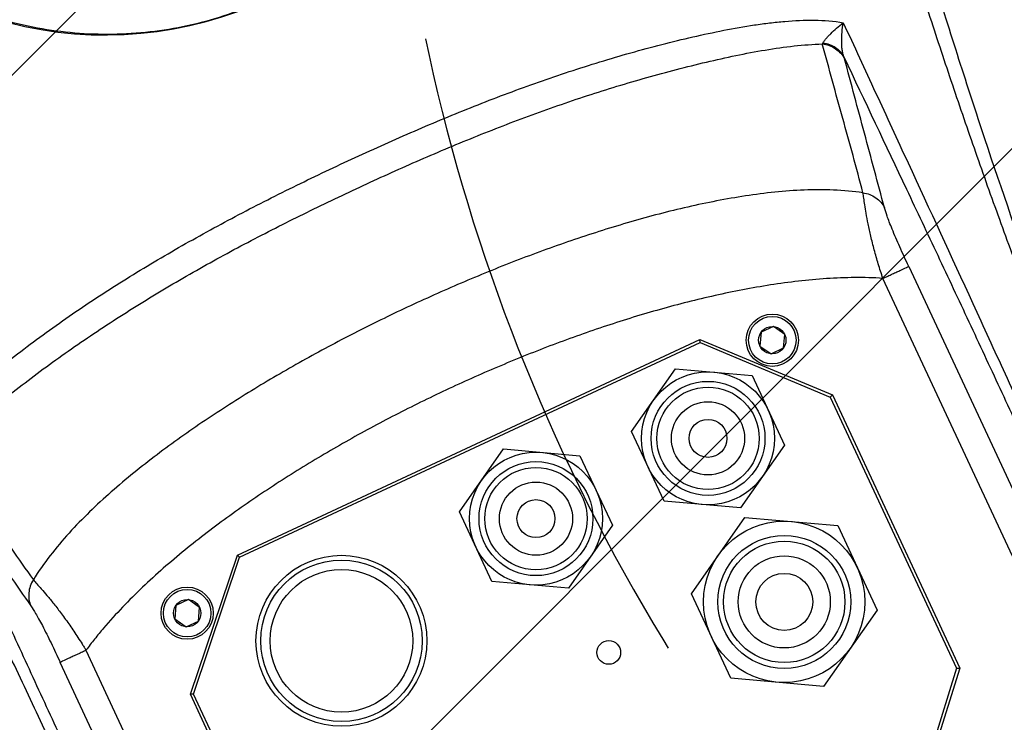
# Model space of a CAD drawing. Header units: millimetres. Extents: x 16 to 3344, y 34 to 2360.
# Tile 44 of 101: x 1916 to 2020, y 1363 to 1437. Entities that reach past the tile are written whole.
import ezdxf

# ---------------------------------------------------------------- set-up
doc = ezdxf.new("R2010")
doc.units = ezdxf.units.MM
doc.header["$LTSCALE"] = 185.02
doc.header["$PDMODE"] = 3
doc.header["$PDSIZE"] = 0.3
doc.linetypes.add('CENTER', pattern=[0.6, 0.375, -0.075, 0.075, -0.075])
doc.layers.get('0').update_dxf_attribs({"linetype": 'CONTINUOUS'})
doc.layers.get('Defpoints').update_dxf_attribs({"linetype": 'CONTINUOUS'})
doc.layers.add('DEFAULT_1', color=7, linetype='CENTER')
doc.layers.add('TOP_ASM_PBL30', color=7, linetype='CONTINUOUS')
doc.styles.get("Standard").update_dxf_attribs({"font": 'malgun.ttf'})
doc.dimstyles.new('DIMSTYLE_4', dxfattribs={"dimtxt": 16, "dimasz": 6, "dimexe": 1, "dimexo": 0.5, "dimgap": 4, "dimtad": 1, "dimdec": 1, "dimdsep": 46, "dimtxsty": 'Standard', "dimblk": '_FILLED', "dimblk1": '_FILLED', "dimblk2": '_FILLED', "dimcen": 0.09, "dimclrt": 134, "dimazin": 2, "dimtp": 0.5, "dimtm": 0.5, "dimtfac": 1, "dimtdec": 65535, "dimtofl": 0, "dimtmove": 0, "dimatfit": 3, "dimldrblk": '_FILLED', "dimfxl": 1, "dimtolj": 1, "dimarcsym": 0})
doc.dimstyles.new('DIMSTYLE_5', dxfattribs={"dimtxt": 16, "dimasz": 6, "dimexe": 1, "dimexo": 0.5, "dimtad": 1, "dimdsep": 46, "dimtxsty": 'Standard', "dimblk": '_FILLED', "dimblk1": '_FILLED', "dimblk2": '_FILLED', "dimcen": 0.09, "dimclrt": 134, "dimazin": 2, "dimtp": 0.5, "dimtm": 0.5, "dimtfac": 1, "dimtofl": 0, "dimtmove": 0, "dimatfit": 1, "dimldrblk": '_FILLED', "dimfxl": 1, "dimtolj": 1, "dimarcsym": 0})
doc.dimstyles.new('DIMSTYLE_6', dxfattribs={"dimtxt": 16, "dimasz": 6, "dimexe": 1, "dimexo": 0.5, "dimtad": 1, "dimdsep": 46, "dimtxsty": 'Standard', "dimblk": '_FILLED', "dimblk1": '_FILLED', "dimblk2": '_FILLED', "dimcen": 0.09, "dimclrt": 134, "dimazin": 2, "dimtp": 0.8, "dimtm": 0.8, "dimtfac": 1, "dimtofl": 0, "dimtmove": 0, "dimatfit": 1, "dimldrblk": '_FILLED', "dimfxl": 1, "dimtolj": 1, "dimarcsym": 0})

# ---------------------------------------------------------------- blocks, each defined once
blk = doc.blocks.new('_FILLED')
at = {"color": 0, "linetype": 'ByBlock'}
blk.add_solid([(0, 0), (-1, 0.2), (-1, -0.2)], dxfattribs=at)
blk = doc.blocks.new('*D7')
at = {"color": 0, "lineweight": -2, "transparency": 16777216}
for p, q in [((2040, 2041.91), (2040, 2096.33)), ((1809.42, 1310.61), (1778.21, 1266.03))]:
    blk.add_line(p, q, dxfattribs=at)
blk.add_arc((2040, 1639.91), 455.42, 90.7549, 234.2451, dxfattribs=at)
at = {"layer": 'Defpoints', "color": 0, "transparency": 16777216}
for p in [(2040, 2041.41), (2040, 2036.86), (1699.79, 1942.67), (1812.32, 1314.75), (1809.71, 1311.02)]:
    blk.add_point(p, dxfattribs=at)
at = {"color": 0, "lineweight": -2, "transparency": 16777216, "xscale": 6, "yscale": 6, "zscale": 6}
for p, rotation in [((2040, 2095.33), 0.3774296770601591), ((1778.78, 1266.85), 324.6225703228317)]:
    blk.add_blockref('_FILLED', p, dxfattribs=dict(at, rotation=rotation))
at = {"color": 134, "transparency": 16777216, "insert": (1581.5, 1784.47), "char_height": 16, "width": 47.4667, "attachment_point": 2, "rotation": 72.5, "line_spacing_factor": 0.9}
blk.add_mtext('\\A1;145°', dxfattribs=at)
blk = doc.blocks.new('*D8')
at = {"color": 0, "lineweight": -2, "transparency": 16777216}
for p, q in [((2154.63, 1476.08), (2154.81, 1476.08)), ((2154.72, 1475.99), (2154.72, 1476.17)), ((2357.62, 1440.48), (2463.18, 1421.96))]:
    blk.add_line(p, q, dxfattribs=at)
at = {"layer": 'Defpoints', "color": 0, "transparency": 16777216}
for p in [(1957.72, 1510.64), (2351.71, 1441.52)]:
    blk.add_point(p, dxfattribs=at)
at = {"color": 0, "lineweight": -2, "transparency": 16777216, "xscale": 6, "yscale": 6, "zscale": 6, "rotation": 170.048795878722}
blk.add_blockref('_FILLED', (2351.71, 1441.52), dxfattribs=at)
at = {"color": 134, "transparency": 16777216, "insert": (2460.54, 1443.92), "char_height": 16, "width": 79.5259, "attachment_point": 1, "line_spacing_factor": 0.9}
blk.add_mtext('\\A1;3-%%c400', dxfattribs=at)
blk = doc.blocks.new('*D10')
at = {"color": 0, "lineweight": -2, "transparency": 16777216}
for p, q in [((2366.98, 1880.57), (2439.64, 1934.05)), ((2439.64, 1934.05), (2492.25, 1934.05)), ((2039.91, 1639.91), (2040.09, 1639.91)), ((2040, 1639.82), (2040, 1640))]:
    blk.add_line(p, q, dxfattribs=at)
at = {"layer": 'Defpoints', "color": 0, "transparency": 16777216}
for p in [(2362.15, 1877.02), (1717.85, 1402.8)]:
    blk.add_point(p, dxfattribs=at)
at = {"color": 0, "lineweight": -2, "transparency": 16777216, "xscale": 6, "yscale": 6, "zscale": 6, "rotation": 216.3534432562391}
blk.add_blockref('_FILLED', (2362.15, 1877.02), dxfattribs=at)
at = {"color": 134, "transparency": 16777216, "insert": (2437.19, 1956.01), "char_height": 16, "width": 58.1333, "attachment_point": 1, "line_spacing_factor": 0.9}
blk.add_mtext('\\A1;%%c800', dxfattribs=at)
blk = doc.blocks.new('rotated_0440C')
blk.add_arc((3982.17, 1464.24), 40.48, 73.7304, 36.2696)
at = {"layer": 'TOP_ASM_PBL30', "color": 7}
for p, q in [((4066.81, 1399.4), (4092.31, 1344.72)), ((4088.38, 1346.05), (4064.09, 1398.14)), ((4052.57, 1393.07), (4051.26, 1392.46)), ((4053.75, 1392.24), (4052.57, 1393.07)), ((4051.26, 1392.46), (4051.13, 1391.02)), ((4053.63, 1390.81), (4053.75, 1392.24)), ((3996.1, 1369), (4044.82, 1391.72)), ((3996.34, 1368.78), (4044.83, 1391.39)), ((4044.83, 1391.39), (4044.82, 1391.72)), ((4044.82, 1391.72), (4058.77, 1385.88)), ((4044.83, 1391.39), (4058.54, 1385.65)), ((4051.13, 1391.02), (4052.32, 1390.2)), ((4052.32, 1390.2), (4053.63, 1390.81)), ((4037.62, 1382.01), (4042.26, 1388.63)), ((4042.26, 1388.63), (4050.31, 1387.93)), ((4050.31, 1387.93), (4053.73, 1380.6)), ((4058.54, 1385.65), (4058.77, 1385.88)), ((4058.54, 1385.65), (4071.86, 1357.1)), ((4058.77, 1385.88), (4072.18, 1357.12)), ((4041.04, 1374.68), (4037.62, 1382.01)), ((4053.73, 1380.6), (4049.09, 1373.98)), ((4019.5, 1373.56), (4024.13, 1380.18)), ((4024.13, 1380.18), (4032.18, 1379.47)), ((4032.18, 1379.47), (4035.6, 1372.15)), ((4049.09, 1373.98), (4041.04, 1374.68)), ((4022.91, 1366.23), (4019.5, 1373.56)), ((4035.6, 1372.15), (4030.96, 1365.53)), ((4043.93, 1364.94), (4049.56, 1372.98)), ((4049.56, 1372.98), (4059.33, 1372.12)), ((4059.33, 1372.12), (4063.48, 1363.23)), ((3991.15, 1354.36), (3996.1, 1369)), ((3996.34, 1368.78), (3996.1, 1369)), ((3991.48, 1354.38), (3996.34, 1368.78)), ((4030.96, 1365.53), (4022.91, 1366.23)), ((4048.07, 1356.05), (4043.93, 1364.94)), ((3990.94, 1364.33), (3989.63, 1363.72)), ((3992.12, 1363.51), (3990.94, 1364.33)), ((3989.63, 1363.72), (3989.51, 1362.29)), ((3992, 1362.07), (3992.12, 1363.51)), ((4063.48, 1363.23), (4057.85, 1355.19)), ((3989.51, 1362.29), (3990.69, 1361.46)), ((3990.69, 1361.46), (3992, 1362.07)), ((3980.15, 1358.99), (4004.44, 1306.91)), ((4002.94, 1303.04), (3977.44, 1357.72)), ((4071.86, 1357.1), (4067.44, 1342.91)), ((4072.18, 1357.12), (4067.69, 1342.69)), ((4071.86, 1357.1), (4072.18, 1357.12)), ((4057.85, 1355.19), (4048.07, 1356.05)), ((3991.48, 1354.38), (3991.15, 1354.36)), ((4004.57, 1325.59), (3991.15, 1354.36)), ((4004.79, 1325.83), (3991.48, 1354.38))]:
    blk.add_line(p, q, dxfattribs=at)
for centre, radius in [((4052.44, 1391.63), 2.75), ((4052.44, 1391.63), 2.5), ((4052.44, 1391.63), 1.44), ((4045.67, 1381.3), 7), ((4045.67, 1381.3), 6), ((4045.67, 1381.3), 5.39), ((4045.67, 1381.3), 3.85), ((4045.67, 1381.3), 2), ((4027.55, 1372.85), 7), ((4027.55, 1372.85), 6), ((4027.55, 1372.85), 5.39), ((4027.55, 1372.85), 3.85), ((4027.55, 1372.85), 2), ((4053.7, 1364.09), 8.5), ((4053.7, 1364.09), 7), ((4053.7, 1364.09), 6.39), ((4007.06, 1359.99), 9), ((4053.7, 1364.09), 4.85), ((4007.06, 1359.99), 8.5), ((4007.06, 1359.99), 7.51), ((4053.7, 1364.09), 3), ((3990.81, 1362.9), 2.75), ((3990.81, 1362.9), 2.5), ((3990.81, 1362.9), 1.44), ((4035.22, 1358.77), 1.25)]:
    blk.add_circle(centre, radius, dxfattribs=at)
blk.add_arc((4057.41, 1423.09), 0.412, 317.1228, 334.8359, dxfattribs=at)
for points, knots in [([(4044.96, 1493.52), (4045.23, 1492.95), (4045.76, 1491.82), (4046.53, 1490.11), (4047.29, 1488.4), (4048.31, 1486.12), (4049.54, 1483.25), (4050.99, 1479.8), (4052.39, 1476.33), (4054.22, 1471.68), (4055.96, 1466.99), (4057.62, 1462.28), (4058.82, 1458.74), (4059.99, 1455.17), (4061.11, 1451.6), (4062.19, 1448.01), (4063.24, 1444.42), (4064.3, 1440.82), (4065.38, 1437.24), (4066.49, 1433.66), (4067.99, 1428.89), (4069.91, 1422.95), (4072.3, 1415.85), (4074.76, 1408.77), (4077.31, 1401.73), (4079.91, 1394.73), (4082.14, 1388.94), (4083.94, 1384.34), (4084.84, 1382.06), (4085.3, 1380.92)], [0, 0, 0, 0, 0.01565, 0.031301, 0.046951, 0.062601, 0.093902, 0.125202, 0.156503, 0.187803, 0.250403, 0.281704, 0.313005, 0.344305, 0.375606, 0.406906, 0.438207, 0.469508, 0.500808, 0.532109, 0.563409, 0.62601, 0.688611, 0.751212, 0.813801, 0.876285, 0.938463, 0.969339, 1, 1, 1, 1]), ([(3999.28, 1427.57), (3998.08, 1427.01), (3995.62, 1426.01), (3991.8, 1424.88), (3987.9, 1424.13), (3983.94, 1423.78), (3979.96, 1423.82), (3976.01, 1424.25), (3972.12, 1425.06), (3968.33, 1426.25), (3964.67, 1427.79), (3961.18, 1429.67), (3957.88, 1431.88), (3954.81, 1434.4), (3952.01, 1437.21), (3949.91, 1439.77), (3948.4, 1441.94), (3947.34, 1443.62), (3946.36, 1445.35), (3945.77, 1446.53), (3945.49, 1447.13)], [0, 0, 0, 0, 0.062584, 0.125155, 0.187709, 0.250247, 0.312769, 0.375277, 0.437773, 0.500257, 0.562723, 0.625167, 0.687594, 0.750018, 0.812456, 0.874923, 0.906174, 0.937426, 0.9687, 1, 1, 1, 1]), ([(4064.26, 1447.17), (4064.68, 1445.71), (4065.3, 1443.5), (4066.15, 1440.58), (4067, 1437.67), (4068.08, 1434.05), (4069.82, 1428.32), (4072.04, 1421.26), (4075.64, 1410.22), (4079.37, 1399.44), (4082.74, 1390.2), (4084.66, 1385.08), (4085.62, 1382.55), (4086.1, 1381.3)], [0, 0, 0, 0, 0.065999, 0.098874, 0.131663, 0.196964, 0.261875, 0.390405, 0.517029, 0.763652, 0.883217, 0.941969, 1, 1, 1, 1]), ([(3979.71, 1331.69), (3979.13, 1332.77), (3977.97, 1334.93), (3975.61, 1339.26), (3972.6, 1344.69), (3968.91, 1351.19), (3965.15, 1357.66), (3961.32, 1364.1), (3957.41, 1370.49), (3954.09, 1375.78), (3951.41, 1379.99), (3949.37, 1383.14), (3947.32, 1386.28), (3945.26, 1389.4), (3943.17, 1392.51), (3941.12, 1395.65), (3939.1, 1398.8), (3937.12, 1401.98), (3935.18, 1405.19), (3932.64, 1409.49), (3930.17, 1413.83), (3927.78, 1418.22), (3926.02, 1421.53), (3924.31, 1424.86), (3922.9, 1427.65), (3921.81, 1429.89), (3920.99, 1431.57), (3920.18, 1433.26), (3919.65, 1434.39), (3919.39, 1434.96)], [0, 0, 0, 0, 0.030661, 0.061537, 0.123715, 0.186199, 0.248788, 0.311389, 0.37399, 0.436591, 0.467891, 0.499192, 0.530492, 0.561793, 0.593094, 0.624394, 0.655695, 0.686995, 0.718296, 0.749597, 0.812197, 0.843497, 0.874798, 0.906098, 0.937399, 0.953049, 0.968699, 0.98435, 1, 1, 1, 1]), ([(3964, 1382.05), (3964.67, 1382.85), (3966.12, 1384.4), (3968.47, 1386.58), (3970.99, 1388.68), (3973.61, 1390.72), (3976.31, 1392.71), (3980.01, 1395.3), (3984.77, 1398.37), (3990.63, 1401.83), (3995.62, 1404.54), (3999.67, 1406.62), (4002.73, 1408.13), (4005.81, 1409.6), (4008.9, 1411.05), (4012.01, 1412.45), (4016.18, 1414.28), (4021.43, 1416.45), (4027.81, 1418.84), (4034.27, 1420.97), (4039.7, 1422.51), (4044.06, 1423.57), (4047.31, 1424.26), (4050.01, 1424.74), (4052.15, 1425.03), (4054.26, 1425.25), (4056.85, 1425.38), (4058.92, 1425.22), (4059.92, 1425.05)], [0, 0, 0, 0, 0.029276, 0.059248, 0.089824, 0.120871, 0.152238, 0.183802, 0.247206, 0.310746, 0.374353, 0.40618, 0.43802, 0.46987, 0.501727, 0.533577, 0.565417, 0.629054, 0.692629, 0.756118, 0.819349, 0.850711, 0.881751, 0.912318, 0.927382, 0.942281, 0.971544, 1, 1, 1, 1]), ([(4057.78, 1422.91), (4057.82, 1422.99), (4057.92, 1423.14), (4058.1, 1423.37), (4058.33, 1423.63), (4058.7, 1424), (4059.23, 1424.48), (4059.68, 1424.86), (4059.92, 1425.05)], [0, 0, 0, 0, 0.080256, 0.179868, 0.294019, 0.419388, 0.695906, 1, 1, 1, 1]), ([(4059.98, 1421.44), (4059.94, 1421.55), (4059.87, 1421.8), (4059.8, 1422.2), (4059.76, 1422.63), (4059.74, 1423.25), (4059.77, 1424.06), (4059.86, 1424.72), (4059.92, 1425.05)], [0, 0, 0, 0, 0.099916, 0.210927, 0.3302, 0.455932, 0.721269, 1, 1, 1, 1]), ([(4059.92, 1425.05), (4061.05, 1422.59), (4063.33, 1417.68), (4067.88, 1407.83), (4072.43, 1397.97), (4076.39, 1389.33), (4078.65, 1384.38), (4080.89, 1379.48), (4083.1, 1374.61), (4085.26, 1369.79), (4086.83, 1366.27), (4088.34, 1362.85), (4089.76, 1359.57), (4091.08, 1356.48), (4092.26, 1353.64), (4093.28, 1351.11), (4094.11, 1348.95), (4094.67, 1347.38), (4095.01, 1346.33), (4095.21, 1345.68), (4095.35, 1345.14), (4095.46, 1344.68), (4095.51, 1344.36), (4095.53, 1344.14), (4095.53, 1344.01), (4095.52, 1343.9), (4095.51, 1343.81), (4095.48, 1343.73), (4095.43, 1343.66), (4095.35, 1343.61), (4095.25, 1343.55), (4095.15, 1343.5), (4095.03, 1343.41), (4094.87, 1343.31), (4094.68, 1343.17), (4094.56, 1343.08), (4094.5, 1343.03)], [0, 0, 0, 0, 0.090216, 0.180422, 0.361186, 0.451805, 0.497059, 0.542179, 0.631409, 0.675179, 0.718052, 0.759675, 0.799573, 0.837131, 0.871564, 0.901996, 0.927821, 0.948761, 0.957395, 0.964832, 0.971107, 0.976268, 0.980377, 0.982066, 0.983524, 0.984754, 0.985765, 0.986585, 0.987281, 0.988561, 0.989817, 0.991089, 0.992358, 0.994897, 0.997444, 1, 1, 1, 1]), ([(4057.78, 1422.91), (4058.02, 1422.89), (4058.48, 1422.78), (4059.11, 1422.47), (4059.63, 1422.02), (4059.88, 1421.64), (4059.98, 1421.44)], [0, 0, 0, 0, 0.257974, 0.510357, 0.757229, 1, 1, 1, 1]), ([(3965.36, 1379.76), (3966.02, 1380.5), (3967.44, 1381.94), (3969.73, 1383.98), (3972.16, 1385.96), (3974.69, 1387.9), (3977.29, 1389.8), (3979.96, 1391.66), (3982.68, 1393.47), (3986.36, 1395.81), (3991.06, 1398.61), (3996.81, 1401.77), (4002.67, 1404.75), (4008.6, 1407.59), (4014.58, 1410.31), (4020.63, 1412.87), (4026.75, 1415.25), (4032.94, 1417.41), (4038.16, 1419), (4042.35, 1420.14), (4045.48, 1420.91), (4048.59, 1421.61), (4051.67, 1422.19), (4054.71, 1422.63), (4056.72, 1422.78), (4057.71, 1422.81)], [0, 0, 0, 0, 0.028841, 0.058548, 0.088941, 0.119849, 0.151108, 0.182586, 0.214194, 0.24587, 0.30931, 0.372822, 0.436393, 0.500011, 0.563628, 0.627199, 0.690711, 0.754151, 0.817431, 0.848909, 0.880167, 0.911073, 0.941461, 0.971162, 1, 1, 1, 1]), ([(4061.99, 1407.14), (4061.65, 1408.45), (4060.95, 1411.07), (4059.86, 1414.98), (4058.78, 1418.89), (4058.07, 1421.5), (4057.71, 1422.81)], [0, 0, 0, 0, 0.250819, 0.500458, 0.750144, 1, 1, 1, 1]), ([(4057.71, 1422.81), (4057.96, 1422.78), (4058.45, 1422.68), (4059.11, 1422.34), (4059.67, 1421.85), (4059.94, 1421.45), (4060.05, 1421.23)], [0, 0, 0, 0, 0.254632, 0.506129, 0.754355, 1, 1, 1, 1]), ([(4060.05, 1421.23), (4060.04, 1421.25), (4060.02, 1421.32), (4060, 1421.39), (4059.98, 1421.44)], [0, 0, 0, 0, 0.225209, 1, 1, 1, 1]), ([(4059.98, 1421.44), (4062.18, 1416.8), (4065.47, 1409.85), (4069.87, 1400.56), (4073.15, 1393.57), (4076.41, 1386.58), (4079.1, 1380.74), (4081.22, 1376.1), (4082.77, 1372.66), (4084.28, 1369.27), (4085.75, 1365.95), (4087.15, 1362.73), (4088.47, 1359.65), (4089.68, 1356.76), (4090.75, 1354.12), (4091.53, 1352.11), (4092.06, 1350.67), (4092.39, 1349.73), (4092.67, 1348.89), (4092.91, 1348.15), (4093.1, 1347.5), (4093.24, 1346.94), (4093.34, 1346.47), (4093.4, 1346.09), (4093.42, 1345.82), (4093.42, 1345.65), (4093.4, 1345.52), (4093.36, 1345.4), (4093.27, 1345.31), (4093.17, 1345.26), (4093.06, 1345.21), (4092.97, 1345.15), (4092.87, 1345.09), (4092.78, 1345.03), (4092.65, 1344.95), (4092.49, 1344.85), (4092.37, 1344.76), (4092.31, 1344.72)], [0, 0, 0, 0, 0.182248, 0.273481, 0.364959, 0.456549, 0.547821, 0.593048, 0.637806, 0.681881, 0.724989, 0.766754, 0.806668, 0.844059, 0.878055, 0.907724, 0.920751, 0.932519, 0.943015, 0.952252, 0.960253, 0.967054, 0.972703, 0.977264, 0.980825, 0.982259, 0.983473, 0.985292, 0.986691, 0.988016, 0.989336, 0.990659, 0.991987, 0.993315, 0.994646, 0.997316, 1, 1, 1, 1]), ([(4064.26, 1405.57), (4063.55, 1408.18), (4062.15, 1413.41), (4060.75, 1418.63), (4060.05, 1421.23)], [0, 0, 0, 0, 0.500815, 1, 1, 1, 1]), ([(4061.99, 1407.14), (4060.97, 1407.3), (4058.9, 1407.48), (4055.8, 1407.47), (4052.7, 1407.24), (4049.62, 1406.84), (4046.57, 1406.3), (4042.52, 1405.45), (4037.51, 1404.13), (4031.59, 1402.26), (4025.76, 1400.15), (4020, 1397.82), (4014.33, 1395.29), (4008.75, 1392.58), (4003.27, 1389.67), (3997.9, 1386.55), (3992.66, 1383.22), (3988.44, 1380.23), (3985.18, 1377.68), (3982.8, 1375.68), (3980.52, 1373.58), (3978.35, 1371.36), (3976.34, 1368.99), (3975.15, 1367.29), (3974.61, 1366.41)], [0, 0, 0, 0, 0.03124, 0.062483, 0.093733, 0.124984, 0.156235, 0.187487, 0.249987, 0.312489, 0.374991, 0.437497, 0.5, 0.562505, 0.625009, 0.687513, 0.750014, 0.812513, 0.843766, 0.875016, 0.906267, 0.937517, 0.968761, 1, 1, 1, 1]), ([(4064.09, 1398.14), (4064.01, 1398.39), (4063.84, 1398.9), (4063.53, 1399.89), (4063.18, 1401.12), (4062.82, 1402.53), (4062.54, 1403.81), (4062.34, 1404.91), (4062.19, 1405.82), (4062.09, 1406.54), (4062.03, 1406.95), (4061.99, 1407.14)], [0, 0, 0, 0, 0.085934, 0.171521, 0.339633, 0.498973, 0.642755, 0.765057, 0.863443, 0.939961, 1, 1, 1, 1]), ([(4061.99, 1407.14), (4062.23, 1407.11), (4062.71, 1406.99), (4063.35, 1406.66), (4063.89, 1406.18), (4064.16, 1405.78), (4064.26, 1405.57)], [0, 0, 0, 0, 0.254703, 0.506194, 0.754386, 1, 1, 1, 1]), ([(4066.81, 1399.4), (4066.49, 1400.09), (4065.89, 1401.39), (4065.21, 1402.95), (4064.78, 1404.03), (4064.5, 1404.78), (4064.34, 1405.28), (4064.26, 1405.57)], [0, 0, 0, 0, 0.338851, 0.643599, 0.765397, 0.862657, 1, 1, 1, 1]), ([(4064.1, 1398.14), (4064.26, 1398.22), (4064.6, 1398.37), (4065.09, 1398.6), (4065.54, 1398.81), (4066.03, 1399.04), (4066.44, 1399.23), (4066.73, 1399.36), (4066.81, 1399.4)], [0, 0, 0, 0, 0.18832, 0.369933, 0.538353, 0.687572, 0.907985, 1, 1, 1, 1]), ([(4064.09, 1398.14), (4063.6, 1398.17), (4062.61, 1398.22), (4060.63, 1398.23), (4058.15, 1398.14), (4055.19, 1397.86), (4052.25, 1397.46), (4049.32, 1396.95), (4045.44, 1396.14), (4040.63, 1394.92), (4034.95, 1393.18), (4029.35, 1391.19), (4023.83, 1388.98), (4018.39, 1386.57), (4013.05, 1383.96), (4007.81, 1381.15), (4002.69, 1378.13), (3997.7, 1374.9), (3992.87, 1371.43), (3989.02, 1368.3), (3986.09, 1365.64), (3983.98, 1363.54), (3982.32, 1361.71), (3981.05, 1360.18), (3980.45, 1359.39), (3980.15, 1358.99)], [0, 0, 0, 0, 0.015626, 0.031251, 0.0625, 0.09375, 0.125001, 0.156252, 0.187503, 0.250001, 0.312501, 0.375001, 0.437503, 0.500004, 0.562506, 0.625007, 0.687508, 0.750007, 0.812505, 0.874999, 0.90625, 0.9375, 0.968749, 0.984374, 1, 1, 1, 1]), ([(3978.91, 1331.32), (3978.26, 1332.49), (3976.94, 1334.85), (3974.25, 1339.61), (3969.34, 1348.13), (3963.48, 1357.91), (3957.34, 1367.77), (3953.35, 1374.01), (3950.08, 1379.03), (3948, 1382.18), (3946.32, 1384.7), (3944.63, 1387.23), (3943.34, 1389.12), (3942.48, 1390.39)], [0, 0, 0, 0, 0.058031, 0.116783, 0.236348, 0.482971, 0.609595, 0.738125, 0.803036, 0.868337, 0.901126, 0.934001, 1, 1, 1, 1]), ([(3965.36, 1379.76), (3966.13, 1378.65), (3967.67, 1376.42), (3969.97, 1373.08), (3972.27, 1369.73), (3973.82, 1367.51), (3974.61, 1366.41)], [0, 0, 0, 0, 0.249854, 0.499527, 0.749149, 1, 1, 1, 1]), ([(4002.82, 1300.28), (4002.75, 1300.27), (4002.6, 1300.24), (4002.39, 1300.18), (4002.21, 1300.13), (4002.07, 1300.09), (4001.96, 1300.05), (4001.86, 1300.01), (4001.77, 1299.98), (4001.69, 1299.98), (4001.62, 1299.99), (4001.55, 1300.03), (4001.43, 1300.1), (4001.26, 1300.26), (4001.03, 1300.51), (4000.77, 1300.84), (4000.47, 1301.26), (4000.12, 1301.77), (3999.74, 1302.37), (3999.31, 1303.07), (3998.65, 1304.2), (3997.73, 1305.85), (3996.52, 1308.1), (3995.17, 1310.68), (3993.72, 1313.53), (3992.18, 1316.59), (3990.58, 1319.81), (3988.95, 1323.16), (3986.71, 1327.76), (3983.89, 1333.64), (3980.49, 1340.78), (3977.08, 1347.97), (3973.67, 1355.16), (3970.84, 1361.16), (3968.59, 1365.95), (3966.34, 1370.73), (3964.65, 1374.32), (3963.53, 1376.72)], [0, 0, 0, 0, 0.002584, 0.005159, 0.007726, 0.00901, 0.010295, 0.011568, 0.01285, 0.013524, 0.014277, 0.015191, 0.016309, 0.019214, 0.023045, 0.027888, 0.033814, 0.040869, 0.04909, 0.058511, 0.069149, 0.094041, 0.123584, 0.157284, 0.194341, 0.233942, 0.275443, 0.318338, 0.362247, 0.452018, 0.543192, 0.634779, 0.726313, 0.817626, 0.863223, 0.908815, 1, 1, 1, 1]), ([(4002.94, 1303.04), (4002.87, 1303.02), (4002.72, 1302.99), (4002.54, 1302.93), (4002.4, 1302.89), (4002.29, 1302.85), (4002.18, 1302.82), (4002.08, 1302.78), (4001.98, 1302.74), (4001.87, 1302.69), (4001.74, 1302.68), (4001.62, 1302.72), (4001.52, 1302.79), (4001.38, 1302.9), (4001.19, 1303.09), (4000.93, 1303.38), (4000.64, 1303.76), (4000.3, 1304.23), (3999.93, 1304.79), (3999.51, 1305.45), (3999.05, 1306.2), (3998.54, 1307.06), (3997.78, 1308.39), (3996.74, 1310.28), (3995.41, 1312.79), (3993.97, 1315.58), (3992.46, 1318.56), (3990.9, 1321.71), (3989.3, 1324.97), (3987.67, 1328.3), (3986.04, 1331.7), (3983.84, 1336.31), (3981.1, 1342.11), (3977.83, 1349.11), (3974.59, 1356.12), (3970.3, 1365.45), (3967.1, 1372.44), (3964.95, 1377.11)], [0, 0, 0, 0, 0.002684, 0.005354, 0.006685, 0.008014, 0.009341, 0.010665, 0.011985, 0.01331, 0.014708, 0.016527, 0.017739, 0.019173, 0.02273, 0.027286, 0.032935, 0.039734, 0.047727, 0.05696, 0.067459, 0.079222, 0.09224, 0.121903, 0.155891, 0.193281, 0.233193, 0.274958, 0.318068, 0.362144, 0.406905, 0.452134, 0.543413, 0.63501, 0.726496, 0.817738, 1, 1, 1, 1]), ([(3965.06, 1376.95), (3966.61, 1374.74), (3969.7, 1370.31), (3972.81, 1365.88), (3974.35, 1363.66)], [0, 0, 0, 0, 0.499166, 1, 1, 1, 1]), ([(3974.61, 1366.41), (3974.48, 1366.2), (3974.26, 1365.77), (3974.1, 1365.05), (3974.12, 1364.33), (3974.25, 1363.87), (3974.35, 1363.66)], [0, 0, 0, 0, 0.254719, 0.506217, 0.754404, 1, 1, 1, 1]), ([(3974.61, 1366.41), (3974.73, 1366.26), (3975.01, 1365.95), (3975.49, 1365.4), (3976.1, 1364.71), (3976.81, 1363.84), (3977.61, 1362.8), (3978.46, 1361.61), (3979.17, 1360.56), (3979.67, 1359.78), (3979.95, 1359.33), (3980.09, 1359.11), (3980.16, 1359)], [0, 0, 0, 0, 0.060099, 0.136812, 0.235398, 0.357786, 0.501517, 0.660715, 0.828654, 0.914153, 0.957057, 1, 1, 1, 1]), ([(3974.35, 1363.66), (3974.53, 1363.41), (3974.8, 1362.96), (3975.2, 1362.27), (3975.75, 1361.24), (3976.51, 1359.71), (3977.12, 1358.41), (3977.44, 1357.72)], [0, 0, 0, 0, 0.137604, 0.235112, 0.357041, 0.661569, 1, 1, 1, 1]), ([(3980.16, 1358.99), (3980.07, 1358.95), (3979.9, 1358.87), (3979.57, 1358.71), (3979.17, 1358.53), (3978.71, 1358.32), (3978.23, 1358.09), (3977.81, 1357.89), (3977.53, 1357.76), (3977.44, 1357.72)], [0, 0, 0, 0, 0.09458, 0.18832, 0.369932, 0.538352, 0.687571, 0.907985, 1, 1, 1, 1])]:
    blk.add_open_spline(points, degree=3, knots=knots, dxfattribs=at)

msp = doc.modelspace()

# ---------------------------------------------------------------- linework, layer by layer
at = {"color": 134, "linetype": 'Continuous'}
for p, q in [((1878.659, 1281.59), (2403.631, 1806.562)), ((1802.25, 1318.234), (2007.983, 1523.967))]:
    msp.add_line(p, q, dxfattribs=at)
at = {"color": 7}
msp.add_arc((2040, 1639.91), 400, 305, 235, dxfattribs=at)
at = {"layer": 'DEFAULT_1', "color": 1}
for centre, start in [((1925.285, 1476.08), 89.99999), ((2154.715, 1476.08), 160)]:
    msp.add_arc(centre, 200, start, 235, dxfattribs=at)

# ---------------------------------------------------------------- block references
msp.add_blockref('rotated_0440C', (-2056.98, 11.84))

# ---------------------------------------------------------------- dimensions: what is measured, and where the dimension line sits
at = {"color": 134}
dim = msp.add_angular_dim_2l(base=(1699.791, 1942.671), line1=((2040, 2036.856), (2040, 2041.41)), line2=((1812.321, 1314.751), (1809.709, 1311.02)), dimstyle='DIMSTYLE_4', dxfattribs=at)
dim.commit()
dim.dimension.update_dxf_attribs({"geometry": '*D7', "text_midpoint": (1605.659, 1776.857), "dimtype": 162})
for p1, p2, text, dimstyle, picture, middle in [((1717.85, 1402.804), (2362.15, 1877.016), '%%c<>', 'DIMSTYLE_6', '*D10', (2466.256, 1934.047)), ((1957.724, 1510.641), (2351.706, 1441.518), '3-%%c<>', 'DIMSTYLE_5', '*D8', (2500.307, 1421.959))]:
    dim = msp.add_diameter_dim_2p(p1=p1, p2=p2, text=text, dimstyle=dimstyle, override={"dimtih": 1, "dimtoh": 1, "dimpost": '<>'}, dxfattribs=at)
    dim.commit()
    dim.dimension.update_dxf_attribs({"geometry": picture, "text_midpoint": middle, "dimtype": 163})

doc.saveas('drawing.dxf')
